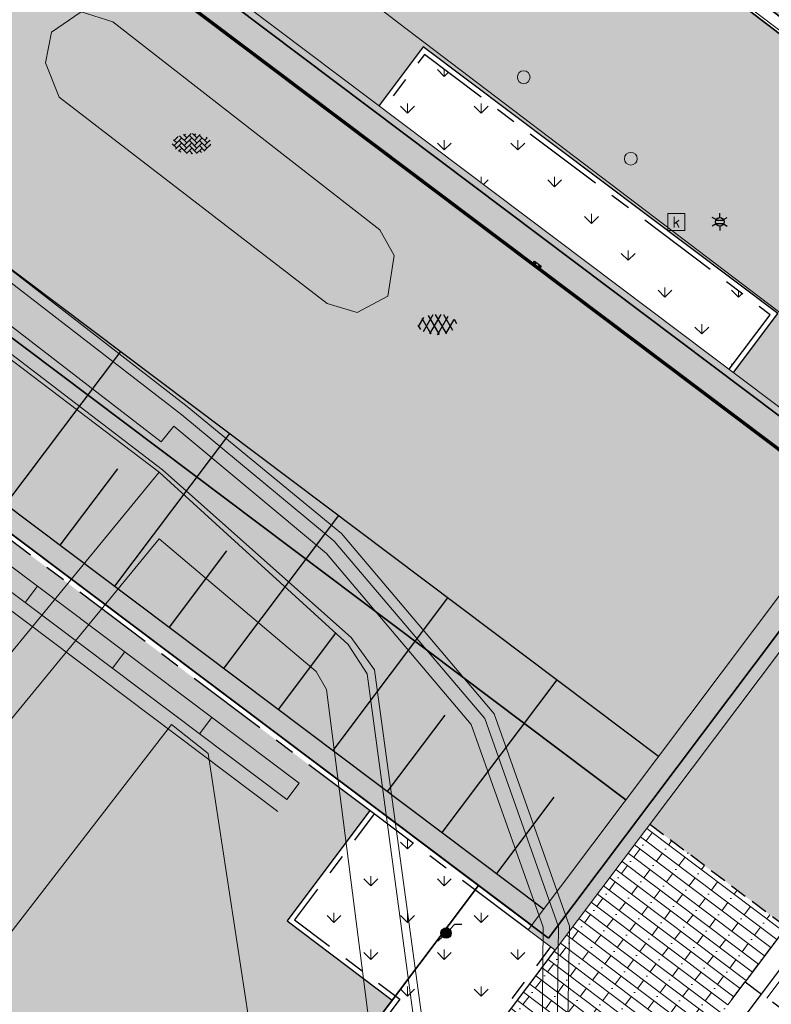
# Model space of a CAD drawing. Header units: metres. Extents: x 187916 to 189411, y 333285 to 334910.
# Tile 244 of 256: x 188825 to 188836, y 334206 to 334220. Entities that reach past the tile are written whole.
import ezdxf
from ezdxf.enums import TextEntityAlignment as Align

# ---------------------------------------------------------------- set-up
doc = ezdxf.new("R2010")
doc.units = ezdxf.units.M
for name, pattern in [('DASHED2', [0.375, 0.25, -0.125]), ('VH-OPSLUITBAND_80X200', [14, 8, -2, 2, -2]), ('VH-TROTTOIRBAND-SO', [15, 5, -2, 2, -2, 2, -2])]:
    doc.linetypes.add(name, pattern=pattern)
doc.layers.add('5.2.6-THERMO_MARKERING-TALUD', color=251, linetype='Continuous')
doc.layers.add('N-WE-VH-MATERIAALSCHEIDING-G', color=7, linetype='DASHED2')
for name, color, linetype, lineweight in [('B-ME-IE-MEUBILAIR_WEGMEUBILAIR_LICHTMAST-S', 253, 'Continuous', 25), ('B-ME-IE-MEUBILAIR_WEGMEUBILAIR_PAAL-S', 253, 'Continuous', 18), ('B-ME-MO-ONDERZOEK_PEILBUIS-S', 253, 'Continuous', 25), ('B-ME-RI-HWA_KOLK-S', 253, 'Continuous', 25), ('B-ME-VH-KANTOPSLUITING_ACHTERKANTBAND-G', 253, 'Continuous', 18), ('B-ME-VH-VERHARDING_ASFALT-G', 253, 'Continuous', 18), ('B-ME-VH-VERHARDING_ASFALT-S', 253, 'Continuous', 25), ('B-ME-VH-VERHARDING_BETONSTRAATSTEEN-G', 253, 'Continuous', 18), ('B-ME-VH-VERHARDING_BETONSTRAATSTEEN-S', 253, 'Continuous', 25), ('B-ME-VH-VERHARDING_TEGEL-G', 253, 'Continuous', 18), ('N-WE-GR-GRAS-TALUD-A-200', 62, 'Continuous', 18), ('N-WE-GR-VAKBEPLANTING-A', 94, 'Continuous', 5), ('N-WE-GW-TALUDARCERING-G', 90, 'Continuous', 25), ('N-WE-GW-TALUDARCERING_KORT-G', 90, 'Continuous', 25), ('N-WE-GW-TALUDARCERING_LANG-G', 90, 'Continuous', 25), ('N-WE-GW-WATERGANG_GRACHT-A', 141, 'Continuous', 35), ('N-WE-GW-WATERGANG_GRACHT-G', 141, 'Continuous', 35), ('N-WE-IE-MEUBILAIR_WEGMEUBILAIR_KLAVER COBRA ENKEL-G', 7, 'Continuous', 9), ('N-WE-IE-TERREINAFSCHEIDING_KUNSTMATIG_HEKWERK_HERGEBRUIK-G', 7, 'IE-TERREINAFSCHEIDING_KUNSTMATIG-SO', 35), ('N-WE-IE-TERREINAFSCHEIDING_KUNSTMATIGE_BALUSTRADE VOORZIEN VAN HOUTLEUNING-G', 10, 'KG-OG-SO', 35), ('N-WE-IE-TERREINAFSCHEIDING_KUNSTMATIGE_BALUSTRADE-G', 120, 'KG-OG-SO', 35), ('N-WE-RI-HWA_SPUWER-S-200', 150, 'Continuous', 25), ('N-WE-VH-GOOT-G', 170, 'Continuous', 35), ('N-WE-VH-HARDSTEEN-A', 252, 'Continuous', 18), ('N-WE-VH-HARDSTEEN-G', 7, 'Continuous', 18), ('N-WE-VH-KANTOPSLUITING_NATUURSTEEN BAND_280 300x250-G', 7, 'VH-TROTTOIRBAND-SO', 25), ('N-WE-VH-KANTOPSLUITING_NATUURSTEEN BAND_80X200-G', 150, 'VH-OPSLUITBAND_80X200', 25), ('N-WE-VH-KANTOPSLUITING_NATUURSTEEN VERLOOPBAND_TBV TEKENING-G', 10, 'Continuous', 25), ('N-WE-VH-KANTOPSLUITING_NATUURSTEEN VOORKANTBAND-G', 7, 'Continuous', 25), ('N-WE-VH-KANTVERHARDING_STREKLAAG_BSS-G', 60, 'Continuous', 18), ('N-WE-VH-NATUURSTEEN_MERGEL-G', 40, 'Continuous', 18), ('N-WE-VH-VERHARDING_STRAATBAKSTEEN_WF_HALFSTEENS-A', 250, 'Continuous', 18)]:
    doc.layers.add(name, color=color, linetype=linetype, lineweight=lineweight)
doc.layers.add('N-WE-VH-VERHARDING_STRAATBAKSTEEN_WF_KEPER-A', color=7, linetype='Continuous', lineweight=18, true_color=0xcc4f19)
doc.styles.add('NLCS-ISO', font='NLCS-ISO.ttf')
doc.linetypes.add('IE-TERREINAFSCHEIDING_KUNSTMATIG-SO', pattern='A,4,[82,NLCS.SHX,S=0.75,R=90,X=0,Y=0],4,-2', length=10)
doc.linetypes.add('KG-OG-SO', pattern='A,5.5,-1.5,[2,NLCS.SHX,S=0.5,R=0,X=0,Y=0],-1.5', length=8.5)
pattern_1 = [(90, (0, 0), (-0.5388153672, 0.5388153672), [0.142875, -0.9347557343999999]), (45, (0, 0), (-0.5388153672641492, 0.5388153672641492), [0.142875, -0.6191249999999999]), (135, (0, 0), (-0.5388153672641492, -0.5388153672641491), [0.142875, -0.6191249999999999])]

# ---------------------------------------------------------------- blocks, each defined once
blk = doc.blocks.new('*U271')
for points, const_width in [([(-0.0996419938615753, 0.008454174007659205), (0.3568834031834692, 5.389121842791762)], 0.1999999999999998), ([(0.03676783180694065, 5.165349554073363), (0.3356967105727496, 5.140021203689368)], 0.09999999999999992), ([(-0.3871323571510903, 4.900191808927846), (0.3103683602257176, 4.841092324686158)], 0.09999999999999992), ([(-0.01395721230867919, 4.56749759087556), (0.2849716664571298, 4.542169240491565)], 0.09999999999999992), ([(-0.4378574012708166, 4.302339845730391), (0.2596433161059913, 4.243240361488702)], 0.09999999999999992), ([(-0.06468225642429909, 3.969645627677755), (0.2342466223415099, 3.94431727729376)], 0.09999999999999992), ([(-0.4885824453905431, 3.704487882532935), (0.2089182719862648, 3.645388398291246)], 0.09999999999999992), ([(-0.1154073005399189, 3.371793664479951), (0.18352157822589, 3.346465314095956)], 0.09999999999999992), ([(-0.5393074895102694, 3.10663591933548), (0.1581932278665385, 3.047536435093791)], 0.09999999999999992), ([(-0.1661323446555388, 2.773941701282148), (0.1327965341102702, 2.748613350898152)], 0.09999999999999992), ([(-0.5900325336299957, 2.508783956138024), (0.1074681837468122, 2.449684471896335)], 0.09999999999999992), ([(-0.2168573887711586, 2.176089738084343), (0.08207148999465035, 2.150761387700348)], 0.09999999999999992), ([(-0.6407575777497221, 1.910931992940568), (0.05674313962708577, 1.851832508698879)], 0.09999999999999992), ([(-0.2675824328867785, 1.578237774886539), (0.0313464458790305, 1.552909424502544)], 0.09999999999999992), ([(-0.6914826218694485, 1.313080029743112), (0.006018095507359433, 1.253980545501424)], 0.09999999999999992), ([(-0.3183074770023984, 0.9803858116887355), (-0.01937859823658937, 0.9550574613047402)], 0.09999999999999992), ([(-0.7422076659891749, 0.7152280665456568), (-0.04470694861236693, 0.6561285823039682)], 0.09999999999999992), ([(-0.3690325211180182, 0.3825338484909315), (-0.07010364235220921, 0.3572054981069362)], 0.09999999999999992), ([(-0.7929327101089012, 0.1173761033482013), (-0.0954319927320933, 0.05827661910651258)], 0.09999999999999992)]:
    blk.add_lwpolyline(points, dxfattribs=dict(const_width=const_width))
for points in [[(-0.9964286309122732, 0.084439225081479), (-0.539962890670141, 5.465215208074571)], [(0, 0), (0.456525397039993, 5.380667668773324)]]:
    blk.add_lwpolyline(points)
blk = doc.blocks.new('SRI-HULP_SPUWER-SO')
at = {"layer": 'N-WE-RI-HWA_SPUWER-S-200'}
blk.add_lwpolyline([(-0.0625, 0), (0.0625, 0), (0.0625, -0.03999999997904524), (-0.0625, -0.03999999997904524)], close=True, dxfattribs=at)
for points in [[(-0.04050000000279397, 0), (-0.04050000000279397, -0.03999999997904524)], [(-0.03049999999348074, 0), (-0.03049999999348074, -0.03999999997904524)], [(0.03049999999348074, 0), (0.03049999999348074, -0.03999999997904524)], [(0.04050000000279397, 0), (0.04050000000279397, -0.03999999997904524)]]:
    blk.add_lwpolyline(points, dxfattribs=at)
blk = doc.blocks.new('ontwerp Tempelplein')
at = {"layer": 'N-WE-GR-GRAS-TALUD-A-200', "transparency": 33554585}
h = blk.add_hatch(color=256, dxfattribs=at)
h.dxf.hatch_style = 1
h.paths.add_polyline_path([(188832.8925957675, 334206.6572809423), (188834.2752710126, 334208.4952714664), (188806.9051947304, 334229.085109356), (188805.5225194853, 334227.2471188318)])
h.paths.add_polyline_path([(188768.0473536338, 334235.167345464), (188766.6583239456, 334233.3341352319), (188779.2313602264, 334223.8757480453), (188780.6140354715, 334225.7137385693)])
edge = h.paths.add_edge_path()
edge.add_line((188802.7495376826, 334227.8526736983), (188803.4607735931, 334228.798119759))
edge.add_line((188803.4607735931, 334228.798119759), (188803.5247036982, 334228.750026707))
edge.add_line((188803.5247036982, 334228.750026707), (188804.9073789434, 334230.5880172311))
edge.add_line((188804.9073789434, 334230.5880172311), (188803.964409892, 334231.2973897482))
edge.add_arc((188803.2430141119, 334230.3384381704), 1.199999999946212, 53.04675236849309, 143.0467523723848)
edge.add_line((188802.2840625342, 334231.0598339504), (188791.8842843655, 334217.2354064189))
edge.add_line((188791.8842843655, 334217.2354064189), (188782.69176389, 334224.1507143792))
edge.add_line((188782.69176389, 334224.1507143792), (188781.3090886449, 334222.3127238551))
edge.add_line((188781.3090886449, 334222.3127238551), (188792.3395996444, 334214.0147406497))
edge.add_line((188792.3395996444, 334214.0147406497), (188802.2686071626, 334227.2133726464))
edge.add_line((188802.2686071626, 334227.2133726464), (188802.7495376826, 334227.8526736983))
at = {"layer": 'N-WE-GR-VAKBEPLANTING-A', "transparency": 33554585}
h = blk.add_hatch(dxfattribs=at)
h.set_pattern_fill('GRASS', color=256, scale=0.03)
h.set_pattern_definition(pattern_1)
h.paths.add_polyline_path([(188836.3916090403, 334215.6002002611), (188831.3252679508, 334219.4114845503), (188830.7239849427, 334218.6124484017), (188835.7904458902, 334214.8010739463)])
h = blk.add_hatch(dxfattribs=at)
h.set_pattern_fill('GRASS', color=256, scale=0.03)
h.set_pattern_definition(pattern_1)
edge = h.paths.add_edge_path()
edge.add_line((188830.9670237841, 334205.5780809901), (188826.1562750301, 334199.1831515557))
edge.add_line((188826.1562750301, 334199.1831515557), (188826.4658544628, 334198.9502625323))
edge.add_arc((188827.0189245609, 334199.6854587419), 0.9199999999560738, 233.0467523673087, 323.0381588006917)
edge.add_line((188827.7540378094, 334199.1322783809), (188833.1791373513, 334206.3416133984))
edge.add_line((188833.1791373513, 334206.3416133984), (188830.5909665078, 334208.2886309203))
edge.add_line((188830.5909665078, 334208.2886309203), (188829.4247099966, 334206.7383258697))
edge.add_line((188829.4247099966, 334206.7383258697), (188830.9670237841, 334205.5780809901))
at = {"layer": 'N-WE-GW-WATERGANG_GRACHT-A', "transparency": 33554585}
h = blk.add_hatch(color=256, dxfattribs=at)
h.dxf.hatch_style = 1
h.paths.add_polyline_path([(188837.5516101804, 334212.850509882), (188810.1815338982, 334233.4403477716), (188807.897113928, 334230.4036677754), (188835.2671902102, 334209.8138298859)])
edge = h.paths.add_edge_path()
edge.add_line((188786.3107660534, 334228.9614547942), (188783.7858808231, 334225.605124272))
edge.add_line((188783.7858808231, 334225.605124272), (188789.9391534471, 334220.9761680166))
edge.add_arc((188791.1414797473, 334222.5744206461), 1.99999999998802, 233.0467523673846, 323.0467523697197)
edge.add_line((188792.7397323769, 334221.372094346), (188801.3540559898, 334232.8231167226))
edge.add_arc((188802.9523086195, 334231.6207904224), 2.00000000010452, 53.0467523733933, 143.046752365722, ccw=False)
edge.add_line((188804.1546349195, 334233.2190430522), (188805.899298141, 334231.9065756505))
edge.add_line((188805.899298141, 334231.9065756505), (188808.1837181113, 334234.9432556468))
edge.add_line((188808.1837181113, 334234.9432556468), (188800.7652580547, 334240.5239814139))
edge.add_line((188800.7652580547, 334240.5239814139), (188795.2066430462, 334233.1349131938))
edge.add_line((188795.2066430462, 334233.1349131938), (188796.0856819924, 334232.4736337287))
edge.add_line((188796.0856819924, 334232.4736337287), (188790.8657860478, 334225.5348248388))
edge.add_line((188790.8657860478, 334225.5348248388), (188786.3107660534, 334228.9614547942))
h = blk.add_hatch(color=256, dxfattribs=at)
h.dxf.hatch_style = 1
h.paths.add_polyline_path([(188834.2752710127, 334208.4952714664), (188835.2671902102, 334209.8138298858), (188807.897113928, 334230.4036677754), (188806.9051947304, 334229.085109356)])
h.paths.add_polyline_path([(188768.0457137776, 334235.1685790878), (188780.6140354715, 334225.7137385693), (188781.7081524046, 334227.1681484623), (188769.1435613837, 334236.6201824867)])
edge = h.paths.add_edge_path()
edge.add_line((188782.69176389, 334224.1507143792), (188791.8842843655, 334217.2354064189))
edge.add_line((188791.8842843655, 334217.2354064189), (188802.2840625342, 334231.0598339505))
edge.add_arc((188803.243014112, 334230.3384381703), 1.200000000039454, 53.04675237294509, 143.0467523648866, ccw=False)
edge.add_line((188803.964409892, 334231.2973897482), (188804.9073789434, 334230.5880172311))
edge.add_line((188804.9073789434, 334230.5880172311), (188805.899298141, 334231.9065756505))
edge.add_line((188805.899298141, 334231.9065756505), (188804.1546349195, 334233.2190430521))
edge.add_arc((188802.9523086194, 334231.6207904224), 2.000000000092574, 53.04675237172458, 143.046752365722)
edge.add_line((188801.3540559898, 334232.8231167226), (188792.7397323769, 334221.372094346))
edge.add_arc((188791.1414797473, 334222.5744206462), 2.000000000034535, 233.0467523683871, 323.0467523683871, ccw=False)
edge.add_line((188789.9391534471, 334220.9761680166), (188783.7858808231, 334225.605124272))
edge.add_line((188783.7858808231, 334225.605124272), (188782.69176389, 334224.1507143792))
at = {"layer": 'N-WE-VH-HARDSTEEN-A', "transparency": 33554585}
h = blk.add_hatch(color=256, dxfattribs=at)
h.dxf.hatch_style = 1
h.paths.add_polyline_path([(188810.4821154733, 334233.839910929), (188810.1815338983, 334233.4403477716), (188837.5516101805, 334212.8505098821), (188832.8445252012, 334206.5933807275), (188833.2430545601, 334206.2934832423), (188838.2517549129, 334212.9494914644)])
at = {"layer": 'N-WE-VH-VERHARDING_STRAATBAKSTEEN_WF_HALFSTEENS-A', "transparency": 33554585}
h = blk.add_hatch(dxfattribs=at)
h.set_pattern_fill('AVH-SBS_WAALFORMAAT_HALFST-SO', color=256, scale=0.3, angle=323.05, pattern_type=2)
h.set_pattern_definition([(323.05, (188829.8179231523, 334197.5797920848), (0.09016767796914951, 0.1198740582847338), []), (53.04999999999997, (188830.2974193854, 334197.2191213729), (-0.4794962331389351, 0.3606707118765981), [0.15, -0.15]), (53.04999999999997, (188830.1478389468, 334197.5193307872), (-0.4794962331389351, 0.3606707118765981), [0.15, -0.15]), (323.05, (188830.1027551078, 334197.459393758), (0.180335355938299, 0.2397481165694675), [0, -0.6, 0, 0, 0]), (323.05, (188830.4326709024, 334197.3989324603), (0.180335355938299, 0.2397481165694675), [0, -0.6, 0, 0, 0])])
h.paths.add_polyline_path([(188836.6264003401, 334206.6303023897), (188834.6278621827, 334208.1337536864), (188828.1185567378, 334199.483633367), (188827.8183548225, 334199.0846998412), (188827.8182534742, 334199.0845649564), (188829.8179234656, 334197.5797925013)])
at = {"layer": 'N-WE-VH-VERHARDING_STRAATBAKSTEEN_WF_KEPER-A', "transparency": 33554585}
h = blk.add_hatch(color=256, dxfattribs=at)
h.dxf.hatch_style = 1
h.paths.add_polyline_path([(188817.581172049, 334231.6350269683), (188818.0680296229, 334232.2698259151), (188818.7028285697, 334231.7829683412), (188818.2159709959, 334231.1481693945)], flags=16)
h.paths.add_polyline_path([(188805.5199580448, 334240.9370391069), (188804.8860411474, 334241.425044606), (188805.3740466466, 334242.0589615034), (188806.007963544, 334241.5709560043)], flags=16)
h.paths.add_polyline_path([(188803.2494914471, 334242.6792282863), (188802.6392282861, 334243.196508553), (188803.156508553, 334243.8067717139), (188803.766771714, 334243.2894914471)], flags=16)
h.paths.add_polyline_path([(188802.0211156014, 334242.776581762), (188801.5038346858, 334242.1663191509), (188800.8935720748, 334242.6836000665), (188801.4108529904, 334243.2938626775)], flags=16)
h.paths.add_polyline_path([(188799.3104932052, 334244.9862284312), (188798.7002305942, 334245.5035093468), (188799.2175115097, 334246.1137719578), (188799.8277741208, 334245.5964910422)], flags=16)
h.paths.add_polyline_path([(188798.0500238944, 334249.9752059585), (188797.4539178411, 334250.43035162), (188797.6359761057, 334250.6687940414), (188798.232082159, 334250.2136483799)], flags=16)
h.paths.add_polyline_path([(188794.4374813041, 334250.5949796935), (188793.8039770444, 334251.0835207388), (188794.2925180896, 334251.7170249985), (188794.9260223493, 334251.2284839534)], flags=16)
h.paths.add_polyline_path([(188768.9542189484, 334239.270966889), (188768.4716501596, 334238.6329015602), (188767.8335848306, 334239.115470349), (188768.3161536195, 334239.7535356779)], flags=16)
h.paths.add_polyline_path([(188764.6982402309, 334233.6436035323), (188764.2156738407, 334233.0055363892), (188763.5776066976, 334233.4881027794), (188764.0601730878, 334234.1261699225)], flags=16)
h.paths.add_polyline_path([(188755.1763549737, 334229.2614172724), (188754.6850830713, 334228.5852701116), (188753.9419693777, 334227.5625081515), (188753.6992680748, 334227.738848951), (188754.43940803, 334228.7575180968), (188754.9336536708, 334229.4377580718)], flags=16)
edge = h.paths.add_edge_path()
edge.add_line((188774.7647337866, 334246.1513168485), (188774.3768214, 334246.0537260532))
edge.add_line((188774.3768214, 334246.0537260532), (188788.0864276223, 334249.4809891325))
edge.add_line((188788.0864276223, 334249.4809891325), (188791.5695420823, 334254.0428377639))
edge.add_line((188791.5695420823, 334254.0428377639), (188785.6782517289, 334258.5410226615))
edge.add_line((188785.6782517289, 334258.5410226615), (188784.4040000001, 334256.8930000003))
edge.add_line((188784.4040000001, 334256.8930000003), (188783.2409999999, 334250.7390000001))
edge.add_line((188783.2409999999, 334250.7390000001), (188775.355, 334248.7680000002))
edge.add_line((188775.355, 334248.7680000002), (188767.4933020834, 334246.8017877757))
edge.add_line((188767.4933020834, 334246.8017877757), (188761.6609999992, 334238.9689999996))
edge.add_line((188761.6609999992, 334238.9689999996), (188753.1126017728, 334227.7986610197))
edge.add_line((188753.1126017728, 334227.7986610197), (188754.3721239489, 334226.8731321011))
edge.add_line((188754.3721239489, 334226.8731321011), (188754.0168367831, 334226.3896333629))
edge.add_line((188754.0168367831, 334226.3896333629), (188754.9045630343, 334225.7373095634))
edge.add_line((188754.9045630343, 334225.7373095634), (188755.153037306, 334225.554724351))
edge.add_arc((188745.4548851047, 334212.38814915), 16.35276302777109, 39.54694003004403, 53.62561877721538, ccw=False)
edge.add_line((188758.064553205, 334222.8001196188), (188773.4530884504, 334243.1472515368))
edge.add_line((188773.4530884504, 334243.1472515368), (188790.7108257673, 334247.4620012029))
edge.add_line((188790.7108257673, 334247.4620012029), (188794.7109670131, 334244.4527929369))
edge.add_line((188794.7109670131, 334244.4527929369), (188795.3121301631, 334245.2519192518))
edge.add_line((188795.3121301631, 334245.2519192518), (188797.3898585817, 334243.6888950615))
edge.add_line((188797.3898585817, 334243.6888950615), (188796.7886954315, 334242.8897687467))
edge.add_line((188796.7886954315, 334242.8897687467), (188800.0651133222, 334240.4249998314))
edge.add_line((188800.0651133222, 334240.4249998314), (188800.6662764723, 334241.2241261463))
edge.add_line((188800.6662764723, 334241.2241261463), (188801.8649659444, 334240.3223814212))
edge.add_line((188801.8649659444, 334240.3223814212), (188802.5142221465, 334241.1854378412))
edge.add_line((188802.5142221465, 334241.1854378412), (188807.934866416, 334237.1076199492))
edge.add_line((188807.934866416, 334237.1076199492), (188807.2856102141, 334236.2445635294))
edge.add_line((188807.2856102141, 334236.2445635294), (188812.8794944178, 334232.036421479))
edge.add_line((188812.8794944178, 334232.036421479), (188813.5287506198, 334232.8994778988))
edge.add_line((188813.5287506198, 334232.8994778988), (188818.723071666, 334228.9919174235))
edge.add_line((188818.723071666, 334228.9919174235), (188818.0738285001, 334228.1288783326))
edge.add_line((188818.0738285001, 334228.1288783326), (188821.7698594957, 334225.3485941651))
edge.add_line((188821.7698594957, 334225.3485941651), (188822.4190308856, 334226.2115378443))
edge.add_line((188822.4190308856, 334226.2115378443), (188827.6133519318, 334222.3039773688))
edge.add_line((188827.6133519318, 334222.3039773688), (188826.9642814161, 334221.441167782))
edge.add_line((188826.9642814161, 334221.441167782), (188830.6603123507, 334218.6608836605))
edge.add_line((188830.6603123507, 334218.6608836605), (188831.3094404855, 334219.5235004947))
edge.add_line((188831.3094404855, 334219.5235004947), (188836.5036321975, 334215.6160373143))
edge.add_line((188836.5036321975, 334215.6160373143), (188835.8543759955, 334214.7529808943))
edge.add_line((188835.8543759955, 334214.7529808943), (188838.2517549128, 334212.9494914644))
edge.add_line((188838.2517549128, 334212.9494914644), (188834.6278621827, 334208.1337536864))
edge.add_line((188834.6278621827, 334208.1337536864), (188836.6264003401, 334206.6303023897))
edge.add_line((188836.6264003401, 334206.6303023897), (188841.7222702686, 334213.4042434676))
edge.add_arc((188885.3479967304, 334180.6214900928), 54.57025680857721, 138.6694944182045, 143.0767999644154, ccw=False)
edge.add_line((188844.3705018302, 334216.6597730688), (188835.1129999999, 334223.7800000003))
edge.add_line((188835.1129999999, 334223.7800000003), (188823.1344076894, 334232.9836686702))
edge.add_line((188823.1344076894, 334232.9836686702), (188824.5933616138, 334235.0982979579))
edge.add_line((188824.5933616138, 334235.0982979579), (188824.33, 334235.2800000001))
edge.add_line((188824.33, 334235.2800000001), (188825.2102297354, 334236.5558179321))
edge.add_line((188825.2102297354, 334236.5558179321), (188821.3909999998, 334238.767))
edge.add_line((188821.3909999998, 334238.767), (188815.5860000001, 334242.1859999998))
edge.add_line((188815.5860000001, 334242.1859999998), (188806.8095170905, 334247.2874533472))
edge.add_line((188806.8095170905, 334247.2874533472), (188807.1341274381, 334247.8220609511))
edge.add_line((188807.1341274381, 334247.8220609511), (188796.2012628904, 334256.3960970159))
edge.add_line((188796.2012628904, 334256.3960970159), (188788.575189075, 334262.2900355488))
edge.add_line((188788.575189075, 334262.2900355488), (188785.8002113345, 334258.6995357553))
edge.add_line((188785.8002113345, 334258.6995357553), (188841.6258020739, 334216.0749468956))
edge.add_line((188841.6258020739, 334216.0749468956), (188841.6106308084, 334216.05507703))
edge.add_line((188841.6106308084, 334216.05507703), (188841.6108304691, 334216.0549235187))
edge.add_line((188841.6108304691, 334216.0549235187), (188841.565115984, 334215.9954660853))
edge.add_line((188841.565115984, 334215.9954660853), (188841.5196011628, 334215.9358551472))
edge.add_line((188841.5196011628, 334215.9358551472), (188841.5044298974, 334215.9159852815))
edge.add_line((188841.5044298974, 334215.9159852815), (188791.7285036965, 334253.9214655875))
edge.add_line((188791.7285036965, 334253.9214655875), (188788.2028836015, 334249.3039471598))
edge.add_line((188788.2028836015, 334249.3039471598), (188770.5317411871, 334244.8863400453))
edge.add_line((188770.5317411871, 334244.8863400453), (188756.8892707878, 334226.8338919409))
edge.add_line((188756.8892707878, 334226.8338919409), (188756.72970941, 334226.9544745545))
edge.add_line((188756.72970941, 334226.9544745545), (188770.4147447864, 334245.0632469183))
edge.add_line((188770.4147447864, 334245.0632469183), (188773.9887630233, 334245.9567153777))
edge.add_line((188773.9887630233, 334245.9567153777), (188773.7937273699, 334246.7319600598))
edge.add_line((188773.7937273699, 334246.7319600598), (188774.569552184, 334246.9271416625))
edge.add_line((188774.569552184, 334246.9271416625), (188774.7647337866, 334246.1513168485))
h = blk.add_hatch(color=256, dxfattribs=at)
h.dxf.hatch_style = 1
h.paths.add_polyline_path([(188826.0188593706, 334199.1864193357), (188826.0202793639, 334199.1853510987), (188826.0202780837, 334199.1853493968)], flags=16)
h.paths.add_polyline_path([(188818.9859108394, 334202.7595073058), (188819.2256487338, 334202.5791583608), (188818.9551253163, 334202.2195515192), (188818.7153874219, 334202.3999004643)])
h.paths.add_polyline_path([(188824.878843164, 334204.7709368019), (188824.6391052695, 334204.9512857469), (188824.9096286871, 334205.3108925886), (188825.1493665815, 334205.1305436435)])
h.paths.add_polyline_path([(188818.3709760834, 334200.4140760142), (188818.9693046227, 334199.8830365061), (188818.4382651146, 334199.2847079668), (188817.8399365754, 334199.815747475)])
h.paths.add_polyline_path([(188830.8550006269, 334205.5622439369), (188829.3126868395, 334206.7224888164), (188830.5270364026, 334208.3367239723), (188824.4121218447, 334212.9368243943), (188815.0219534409, 334200.4544713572), (188816.7656470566, 334199.1427333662), (188816.825763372, 334199.2226459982), (188817.145413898, 334198.9821807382), (188817.7847149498, 334198.5012502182), (188818.4240160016, 334198.0203196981), (188818.7436665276, 334197.7798544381), (188820.5471559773, 334200.1772333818), (188824.5427875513, 334197.1714176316), (188826.0442518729, 334199.1673145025)])
at = {"layer": 'N-WE-GW-TALUDARCERING-G'}
blk.add_lwpolyline([(188783.1726944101, 334224.790015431), (188791.7259138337, 334218.3556379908), (188801.6447614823, 334231.5407644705, -0.4142135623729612), (188804.445340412, 334231.9366908), (188834.7562015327, 334209.1345725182)], format="xyb", dxfattribs=at)
blk.add_lwpolyline([(188805.7028684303, 334227.4868567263), (188833.0729447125, 334206.8970188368)], dxfattribs=at)
at = {"layer": 'N-WE-GW-TALUDARCERING_KORT-G', "flags": 128}
for points in [[(188825.9917218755, 334212.224049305), (188826.8333502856, 334213.3428261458)], [(188827.5899745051, 334211.0217230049), (188828.4316029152, 334212.1404998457)], [(188829.1882271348, 334209.8193967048), (188830.0298555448, 334210.9381735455)], [(188830.7864797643, 334208.6170704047), (188831.6281081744, 334209.7358472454)], [(188832.3847323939, 334207.4147441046), (188833.226360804, 334208.5335209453)]]:
    blk.add_lwpolyline(points, dxfattribs=at)
at = {"layer": 'N-WE-GW-TALUDARCERING_LANG-G', "flags": 128}
for points in [[(188825.1925955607, 334212.8252124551), (188826.8758523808, 334215.0627661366)], [(188826.7908481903, 334211.622886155), (188828.4741050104, 334213.8604398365)], [(188828.3891008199, 334210.4205598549), (188830.07235764, 334212.6581135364)], [(188829.9873534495, 334209.2182335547), (188831.6706102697, 334211.4557872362)], [(188831.5856060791, 334208.0159072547), (188833.2688628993, 334210.2534609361)]]:
    blk.add_lwpolyline(points, dxfattribs=at)
at = {"layer": 'N-WE-GW-WATERGANG_GRACHT-G', "transparency": 33554585}
blk.add_lwpolyline([(188782.69176389, 334224.1507143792), (188791.8842843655, 334217.2354064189), (188802.2840625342, 334231.0598339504, -0.4142135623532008), (188803.964409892, 334231.2973897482), (188834.2752710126, 334208.4952714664)], format="xyb", dxfattribs=at)
at = {"layer": 'N-WE-IE-MEUBILAIR_WEGMEUBILAIR_KLAVER COBRA ENKEL-G', "flags": 128}
for points in [[(188829.3112733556, 334208.5004927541), (188817.8038544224, 334217.1572421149), (188807.5750375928, 334224.8521304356), (188807.7553865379, 334225.0918683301), (188817.9842033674, 334217.3969800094), (188829.4916223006, 334208.7402306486), (188829.3112733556, 334208.5004927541)], [(188829.1802197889, 334208.3262832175), (188817.6728008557, 334216.9830325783), (188807.4439840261, 334224.677920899)], [(188825.6558159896, 334211.6258137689), (188825.4754670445, 334211.3860758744)], [(188826.9344180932, 334210.6639527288), (188826.7540691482, 334210.4242148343)], [(188828.2130201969, 334209.7020916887), (188828.0326712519, 334209.4623537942)]]:
    blk.add_lwpolyline(points, dxfattribs=at)
at = {"layer": 'N-WE-IE-TERREINAFSCHEIDING_KUNSTMATIG_HEKWERK_HERGEBRUIK-G', "ltscale": 0.15, "flags": 128}
for points in [[(188816.7416732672, 334199.1607682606), (188796.0842580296, 334214.7008356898), (188805.5225194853, 334227.2471188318), (188830.5751294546, 334208.4006540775), (188832.1174432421, 334207.240409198), (188826.0442531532, 334199.1673162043)], [(188833.1443205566, 334206.4679145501), (188831.3898451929, 334207.787763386)]]:
    blk.add_lwpolyline(points, dxfattribs=at)
at = {"layer": 'N-WE-IE-TERREINAFSCHEIDING_KUNSTMATIGE_BALUSTRADE VOORZIEN VAN HOUTLEUNING-G', "ltscale": 0.175, "flags": 128}
blk.add_lwpolyline([(188838.0407944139, 334212.9767983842), (188833.1443205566, 334206.4679145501)], dxfattribs=at)
at = {"layer": 'N-WE-IE-TERREINAFSCHEIDING_KUNSTMATIGE_BALUSTRADE-G', "ltscale": 0.175, "flags": 128}
blk.add_lwpolyline([(188810.4189933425, 334233.756002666), (188838.0407944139, 334212.9767983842)], dxfattribs=at)
at = {"layer": 'N-WE-VH-GOOT-G', "flags": 128}
blk.add_lwpolyline([(188785.7997447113, 334258.6998920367), (188841.6258020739, 334216.0749468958), (188841.5044298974, 334215.9159852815), (188791.7285036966, 334253.9214655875), (188788.2028836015, 334249.3039471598), (188770.5317411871, 334244.8863400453), (188756.8892707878, 334226.8338919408), (188756.72970941, 334226.9544745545), (188770.4147447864, 334245.0632469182), (188788.0864276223, 334249.4809891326), (188791.5695420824, 334254.0428377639), (188785.6779059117, 334258.5412867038)], dxfattribs=at)
at = {"layer": 'N-WE-VH-HARDSTEEN-G', "flags": 128}
blk.add_lwpolyline([(188810.1815338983, 334233.4403477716), (188810.4821154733, 334233.839910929), (188838.2517549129, 334212.9494914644), (188833.2430545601, 334206.2934832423), (188832.8445252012, 334206.5933807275), (188837.5516101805, 334212.8505098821)], dxfattribs=at)
at = {"layer": 'N-WE-VH-KANTOPSLUITING_NATUURSTEEN BAND_280 300x250-G', "ltscale": 0.15, "flags": 128}
blk.add_lwpolyline([(188830.4190866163, 334198.3789188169), (188836.0252371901, 334205.8311760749)], dxfattribs=at)
at = {"layer": 'N-WE-VH-KANTOPSLUITING_NATUURSTEEN BAND_80X200-G', "ltscale": 0.15, "flags": 128}
for points in [[(188830.5909665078, 334208.2886309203), (188805.5383565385, 334227.1350956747), (188796.1481881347, 334214.6527426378), (188795.7995135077, 334214.1892493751), (188792.6734651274, 334210.0337925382)], [(188835.7907163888, 334214.8014335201), (188836.3916090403, 334215.6002002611), (188831.3252679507, 334219.4114845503), (188830.7248344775, 334218.613577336)]]:
    blk.add_lwpolyline(points, dxfattribs=at)
blk.add_lwpolyline([(188832.8445027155, 334206.5933508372), (188830.5909665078, 334208.2886309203), (188829.4247099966, 334206.7383258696), (188830.9670237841, 334205.5780809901), (188826.1562750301, 334199.1831515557), (188826.4658544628, 334198.9502625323, 0.4141696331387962), (188827.7540378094, 334199.1322783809), (188833.1791373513, 334206.3416133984)], format="xyb", dxfattribs=at)
at = {"layer": 'N-WE-VH-KANTOPSLUITING_NATUURSTEEN VERLOOPBAND_TBV TEKENING-G', "flags": 128}
blk.add_lwpolyline([(188836.0252371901, 334205.8311760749), (188836.2649750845, 334205.6508271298), (188836.8661382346, 334206.4499534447), (188836.6264003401, 334206.6303023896), (188836.0252371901, 334205.8311760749)], dxfattribs=at)
at = {"layer": 'N-WE-VH-KANTOPSLUITING_NATUURSTEEN VOORKANTBAND-G', "flags": 128}
for points in [[(188832.8925957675, 334206.6572809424), (188805.5225194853, 334227.2471188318), (188796.0842580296, 334214.7008356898), (188795.7355834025, 334214.2373424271), (188792.6095350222, 334210.0818855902)], [(188835.854646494, 334214.7533404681), (188836.5036321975, 334215.6160373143), (188831.3094404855, 334219.5235004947), (188830.6609115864, 334218.661679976)], [(188830.658832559, 334198.1985805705), (188836.2649750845, 334205.6508271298)]]:
    blk.add_lwpolyline(points, dxfattribs=at)
blk.add_lwpolyline([(188830.5270364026, 334208.3367239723), (188829.3126868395, 334206.7224888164), (188830.8550006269, 334205.5622439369), (188826.0442518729, 334199.1673145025), (188826.4177614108, 334198.8863324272, 0.4141696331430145), (188827.8179607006, 334199.0841757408), (188833.2430449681, 334206.2934904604)], format="xyb", dxfattribs=at)
at = {"layer": 'N-WE-VH-KANTVERHARDING_STREKLAAG_BSS-G', "flags": 128}
blk.add_lwpolyline([(188836.344887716, 334205.5907108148), (188842.0419207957, 334213.163778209, -0.02757763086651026), (188845.9976330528, 334217.8592396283), (188846.3989245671, 334218.2854973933)], format="xyb", dxfattribs=at)
at = {"layer": 'N-WE-VH-MATERIAALSCHEIDING-G', "flags": 128}
blk.add_lwpolyline([(188836.6264003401, 334206.6303023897), (188834.6278621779, 334208.13375369)], dxfattribs=at)
at = {"layer": 'N-WE-VH-NATUURSTEEN_MERGEL-G', "const_width": 0.05, "flags": 128}
blk.add_lwpolyline([(188795.2066430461, 334233.1349131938), (188800.7652580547, 334240.5239814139), (188837.5516101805, 334212.8505098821)], dxfattribs=at)
at = {"layer": '5.2.6-THERMO_MARKERING-TALUD', "linetype": 'Continuous', "rotation": 57.89642603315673}
blk.add_blockref('*U271', (188841.3412455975, 334203.0834398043), dxfattribs=at)
at = {"layer": 'N-WE-RI-HWA_SPUWER-S-200', "rotation": 323.0467523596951}
blk.add_blockref('SRI-HULP_SPUWER-SO', (188832.9867519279, 334216.3471092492), dxfattribs=at)
blk = doc.blocks.new('SRI-KOLK-SO')
at = {"color": 0, "linetype": 'ByBlock', "lineweight": 18}
blk.add_lwpolyline([(-1.125, -1.125), (1.125, -1.125), (1.125, 1.125), (-1.125, 1.125)], close=True, dxfattribs=at)
at = {"color": 0, "linetype": 'ByBlock', "lineweight": 18, "style": 'NLCS-ISO'}
blk.add_text('k', height=1.5, dxfattribs=at).set_placement((0, 0), align=Align.MIDDLE_CENTER)
blk = doc.blocks.new('SIE-WEG_PAAL_ALGEMEEN_TYPE_01-SO')
h = blk.add_hatch(color=256)
edge = h.paths.add_edge_path()
edge.add_arc((2.273736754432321e-16, 0), 0.1875, 0, 360)
at = {"ltscale": 0.5}
blk.add_circle((2.273736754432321e-16, 0), 0.1875, dxfattribs=at)
blk = doc.blocks.new('B-SIE-WEG_LICHTMAST-SO')
at = {"ltscale": 0.1}
for p, q in [((-1.096064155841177, 0.6328125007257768), (-2.192125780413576, 1.265625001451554)), ((8.349587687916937e-10, 1.265625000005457), (1.669846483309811e-09, 2.53125000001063)), ((1.096064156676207, 0.6328124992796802), (2.192125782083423, 1.26562499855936)), ((-1.096064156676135, -0.6328124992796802), (-2.192125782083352, -1.26562499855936)), ((-8.349587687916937e-10, -1.265625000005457), (-1.669775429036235e-09, -2.53125000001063)), ((1.096064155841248, -0.6328125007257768), (2.192125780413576, -1.265625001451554))]:
    blk.add_line(p, q, dxfattribs=at)
at = {"flags": 128}
for points in [[(-1.162672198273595, 0.4999999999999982), (1.162672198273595, 0.4999999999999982)], [(-1.162672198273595, -0.4999999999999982), (1.162672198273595, -0.4999999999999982)]]:
    blk.add_lwpolyline(points, dxfattribs=at)
at = {"ltscale": 0.1}
blk.add_circle((0, 0), 1.265625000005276, dxfattribs=at)
at = {"style": 'NLCS-ISO'}
blk.add_attdef('TYPE', text='', height=1.8, dxfattribs=at).set_placement((1.669846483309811e-09, 2.53125000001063), align=Align.BOTTOM_CENTER)
blk = doc.blocks.new('SVH-BSS_KEIFORMAAT_KEPER-SO')
at = {"ltscale": 0.1}
for p, q in [((-5.336050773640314, 0.881278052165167), (-4.454772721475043, -7.582823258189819e-14)), ((-5.197234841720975, 0.7424621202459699), (-4.025666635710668, 1.914030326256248)), ((-5.197234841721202, -0.7424621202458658), (-2.969848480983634, 1.48492424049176)), ((-4.812064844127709, -1.842216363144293), (-2.969848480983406, 3.785860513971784e-14)), ((-4.564991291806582, 1.595142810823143), (-4.454772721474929, 1.484924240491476)), ((-3.712310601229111, 0.7424621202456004), (-1.484924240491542, -1.484924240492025)), ((-3.597206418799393, 2.112282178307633), (-1.484924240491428, -2.747801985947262e-13)), ((-2.477046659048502, 2.477046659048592), (-1.484924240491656, 1.484924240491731)), ((-2.227386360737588, 0.7424621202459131), (-0.2128896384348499, 2.756958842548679)), ((-2.227386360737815, 2.227386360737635), (-1.846044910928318, 2.608727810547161)), ((-2.227386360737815, -0.7424621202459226), (-2.463584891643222e-13, 1.484924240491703)), ((-2.227386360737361, -2.227386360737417), (2.083888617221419e-13, 2.083888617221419e-13)), ((-0.7424621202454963, 2.227386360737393), (1.484924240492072, -2.321476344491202e-13)), ((-0.7424621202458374, 0.7424621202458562), (1.484924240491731, -1.48492424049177)), ((0.2160084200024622, 2.753840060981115), (1.484924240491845, 1.484924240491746)), ((0.742462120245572, 2.227386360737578), (1.196639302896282, 2.681563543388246)), ((0.7424621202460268, 0.7424621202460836), (2.445993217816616, 2.445993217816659)), ((0.7424621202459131, -0.7424621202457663), (2.969848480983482, 1.48492424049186)), ((0.7424621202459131, -2.227386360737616), (2.969848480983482, 9.43689570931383e-15)), ((2.227386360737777, 2.22738636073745), (4.454772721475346, -1.753042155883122e-13)), ((2.227386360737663, 0.7424621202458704), (4.454772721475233, -1.484924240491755)), ((3.7123106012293, 0.7424621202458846), (4.50164561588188, 1.531797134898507)), ((3.7123106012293, -0.7424621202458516), (5.246882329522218, 0.7921096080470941)), ((4.221158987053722, 1.718537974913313), (4.45477272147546, 1.484924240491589)), ((5.197234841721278, 0.7424621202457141), (5.392160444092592, 0.5475365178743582)), ((-5.734817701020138, -0.2048792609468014), (-4.454772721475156, -1.484924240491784)), ((-3.894231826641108, -2.40930758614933), (-2.969848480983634, -1.484924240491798)), ((-3.712310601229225, -0.742462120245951), (-1.484924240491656, -2.969848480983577)), ((-3.712310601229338, -2.227386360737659), (-3.270758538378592, -2.668938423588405)), ((-1.594092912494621, -3.079017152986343), (9.470202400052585e-14, -1.484924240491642)), ((-0.74246212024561, -0.74246212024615), (1.484924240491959, -2.969848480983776)), ((-0.7424621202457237, -2.227386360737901), (0.2141389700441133, -3.18398745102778)), ((1.364972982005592, -3.089799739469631), (2.969848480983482, -1.484924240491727)), ((2.227386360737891, -0.7424621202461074), (3.843627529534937, -2.358703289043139)), ((2.22738636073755, -2.227386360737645), (2.78091825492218, -2.780918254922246)), ((3.712310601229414, -2.227386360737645), (5.574234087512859, -0.3654628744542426)), ((5.197234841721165, -0.7424621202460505), (5.40549668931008, -0.950723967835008)), ((-0.2171522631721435, -3.18700074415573), (9.470202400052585e-14, -2.969848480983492))]:
    blk.add_line(p, q, dxfattribs=at)
at = {"style": 'NLCS-ISO'}
blk.add_attdef('FORMAAT', text='', height=1.8, dxfattribs=at).set_placement((-5.834817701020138, -0.2150483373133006), align=Align.MIDDLE_RIGHT)
blk.add_attdef('KLEUR', text='', height=1.8, dxfattribs=at).set_placement((5.824648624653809, -0.2150483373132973), align=Align.MIDDLE_LEFT)
at = {"style": 'NLCS-ISO', "flags": 1}
blk.add_attdef('FUNCTIE', text='', height=1.8, dxfattribs=at).set_placement((0.1159930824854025, -3.584775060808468), align=Align.MIDDLE_CENTER)
blk = doc.blocks.new('SVH-ASFALT-SO')
at = {"ltscale": 0.1}
for p, q in [((-3.363759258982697, 2.173798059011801), (-1.827884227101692, 4.834011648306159)), ((0.3610377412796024, -0.07213355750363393), (-2.305319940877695, 4.546133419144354)), ((-1.90966580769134, 0.6923617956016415), (0.9476199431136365, 5.64132588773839)), ((2.754090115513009, -0.2170218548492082), (-0.4687746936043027, 5.365143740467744)), ((0, 0), (3.267551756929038, 5.659565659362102)), ((4.867727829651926, 0.1220502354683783), (1.647185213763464, 5.700193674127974)), ((2.175571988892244, -0.2317987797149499), (5.321577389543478, 5.217242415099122)), ((6.701218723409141, 0.946350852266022), (4.043291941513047, 5.550015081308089)), ((4.656575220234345, 0.06542487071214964), (7.070171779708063, 4.245896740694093)), ((7.827971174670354, 2.994758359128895), (7.146137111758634, 4.175729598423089)), ((-2.71961448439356, 1.263712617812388), (-3.454265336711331, 2.536165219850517))]:
    blk.add_line(p, q, dxfattribs=at)
at = {"style": 'NLCS-ISO'}
blk.add_attdef('KLEUR', text='', height=1.8, dxfattribs=at).set_placement((9.485913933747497, 2.74105960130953), align=Align.MIDDLE_LEFT)
at = {"style": 'NLCS-ISO', "flags": 1}
blk.add_attdef('FUNCTIE', text='', height=1.8, dxfattribs=at).set_placement((0.1159930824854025, -3.584775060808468), align=Align.MIDDLE_CENTER)
blk = doc.blocks.new('SMO-BODEM_PEILBUIS_1FILTER-SO')
h = blk.add_hatch(color=256)
edge = h.paths.add_edge_path()
edge.add_arc((0, 0), 1.5, 0, 360)
at = {"color": 0, "linetype": 'Continuous'}
blk.add_line((2.564867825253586, 2.563881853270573), (4.570446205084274, 2.563881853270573), dxfattribs=at)
at = {"color": 0, "linetype": 'Continuous', "flags": 128}
for points in [[(1.060553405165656, 1.060766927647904), (2.564867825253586, 2.563881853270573)], [(-2.335475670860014, -2.346740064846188), (-1.055421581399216, -1.065873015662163)]]:
    blk.add_lwpolyline(points, dxfattribs=at)
at = {"color": 0, "linetype": 'Continuous'}
blk.add_circle((0, 0), 1.5, dxfattribs=at)
blk = doc.blocks.new('DTM')
at = {"layer": 'B-ME-VH-KANTOPSLUITING_ACHTERKANTBAND-G', "ltscale": 0.2, "flags": 128}
for points in [[(188819.7599999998, 334219.0759999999), (188824.656, 334215.4029999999), (188827.4399999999, 334213.2960000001), (188830.21, 334210.7710000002), (188830.4849999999, 334210.3390000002), (188831.4270000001, 334203.3909999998), (188828.392, 334199.0649999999), (188823.8879999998, 334192.6099999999), (188818.4879999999, 334185.1469999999), (188812.0720000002, 334177.8849999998), (188807.2250000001, 334172.4560000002), (188805.8190000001, 334173.6979999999), (188804.3289999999, 334171.977), (188805.7400000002, 334170.713), (188804.5729999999, 334169.4130000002), (188802.0279999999, 334167.5279999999), (188799.6120000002, 334166.682)], [(188799.7439999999, 334164.875), (188802.5329999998, 334165.8109999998), (188804.27, 334166.8620000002), (188803.9810000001, 334167.2110000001), (188805.139, 334168.1400000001), (188805.4010000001, 334167.8310000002), (188811.6549999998, 334174.7760000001), (188819.3879999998, 334183.514), (188825.3650000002, 334191.6859999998), (188831.8650000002, 334200.952), (188833.0350000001, 334203.4309999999), (188833.0649999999, 334206.6299999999), (188832.0129999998, 334209.5989999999), (188829.8900000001, 334212.1009999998), (188827.656, 334213.9679999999), (188827.469, 334213.736), (188824.4900000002, 334216.031), (188824.659, 334216.2629999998)], [(188821.9139999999, 334206.5600000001), (188822.3960000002, 334206.1770000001), (188827.4390000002, 334212.3169999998), (188829.7409999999, 334210.3769999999), (188829.889, 334210.1090000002), (188830.7379999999, 334203.5040000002), (188828.2549999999, 334199.8969999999), (188822.7790000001, 334204.3399999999), (188822.4720000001, 334203.8900000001)], [(188824.4530000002, 334205.5019999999), (188827.7230000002, 334202.818), (188828.9109999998, 334204.2540000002), (188828.1570000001, 334209.1740000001), (188827.622, 334209.5970000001), (188824.4530000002, 334205.5019999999)]]:
    blk.add_lwpolyline(points, dxfattribs=at)
at = {"layer": 'B-ME-VH-VERHARDING_ASFALT-G', "ltscale": 0.2, "flags": 128}
for points in [[(188818.1680000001, 334152.054), (188816.4649999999, 334154.6290000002), (188815.4670000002, 334157.9180000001), (188815.449, 334159.6120000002), (188815.6579999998, 334161.1490000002), (188817.1170000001, 334164.9390000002), (188821.9399999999, 334172.2939999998), (188827.0079999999, 334180.0690000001), (188831.9199999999, 334187.8679999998), (188837.2629999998, 334196.2829999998), (188841.4270000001, 334202.9279999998), (188842.5070000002, 334205.6340000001), (188842.46, 334208.5210000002), (188841.1609999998, 334211.6269999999), (188838.9479999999, 334213.7960000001), (188830.952, 334219.872), (188823.1359999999, 334225.889), (188815.8029999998, 334231.5129999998), (188808.585, 334237.014)], [(188799.801, 334164.537), (188802.662, 334165.5150000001), (188804.48, 334166.585), (188805.6329999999, 334167.5320000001), (188811.9240000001, 334174.5580000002), (188819.6239999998, 334183.2370000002), (188825.6899999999, 334191.548), (188832.111, 334200.693), (188833.3930000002, 334203.3930000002), (188833.4509999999, 334206.6430000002), (188832.3500000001, 334209.7540000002), (188830.1099999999, 334212.398), (188827.8500000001, 334214.2560000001), (188824.8879999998, 334216.5490000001), (188816.4079999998, 334223.0720000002)]]:
    blk.add_lwpolyline(points, dxfattribs=at)
at = {"layer": 'B-ME-VH-VERHARDING_BETONSTRAATSTEEN-G', "ltscale": 0.2, "flags": 128}
for points in [[(188806.1910000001, 334242.875), (188813.2910000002, 334237.4679999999), (188820.5499999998, 334231.9070000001), (188826.7179999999, 334227.2149999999), (188832.3259999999, 334222.9399999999), (188838.7080000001, 334218.1200000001), (188841.5210000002, 334215.9309999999)], [(188825.8640000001, 334219.7390000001), (188825.773, 334219.2889999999), (188825.9739999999, 334218.7850000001), (188829.8999999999, 334215.7650000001), (188830.3420000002, 334215.6329999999), (188830.7889999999, 334215.8700000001), (188830.8820000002, 334216.469), (188830.6749999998, 334216.8429999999), (188826.7599999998, 334219.8879999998), (188826.298, 334220.034), (188825.8640000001, 334219.7390000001)], [(188799.781, 334164.6890000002), (188802.6129999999, 334165.6349999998), (188804.3659999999, 334166.682), (188805.5499999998, 334167.6439999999), (188811.787, 334174.6200000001), (188819.5249999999, 334183.3420000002), (188825.5580000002, 334191.6039999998), (188831.9939999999, 334200.787), (188833.2439999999, 334203.3840000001), (188833.2919999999, 334206.6370000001), (188832.21, 334209.6850000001), (188830.003, 334212.284), (188827.7719999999, 334214.1340000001), (188824.7919999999, 334216.4330000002), (188820.287, 334219.8429999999)], [(188827.4399999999, 334213.2960000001), (188821.9139999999, 334206.5600000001), (188820.844, 334205.2060000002), (188822.4720000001, 334203.8900000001), (188828.392, 334199.0649999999)]]:
    blk.add_lwpolyline(points, dxfattribs=at)
at = {"layer": 'B-ME-VH-VERHARDING_TEGEL-G', "ltscale": 0.2, "flags": 128}
blk.add_lwpolyline([(188819.8119999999, 334219.1779999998), (188824.693, 334215.463), (188827.4879999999, 334213.327), (188830.2549999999, 334210.872), (188830.5950000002, 334210.4010000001), (188831.5529999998, 334203.3810000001), (188828.4419999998, 334199.0129999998), (188823.9369999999, 334192.5600000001), (188818.588, 334185.0669999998), (188812.1430000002, 334177.8199999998), (188807.2889999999, 334172.3620000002), (188805.8050000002, 334170.6770000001), (188804.645, 334169.341), (188802.12, 334167.447), (188799.571, 334166.5619999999)], dxfattribs=at)
at = {"layer": 'B-ME-IE-MEUBILAIR_WEGMEUBILAIR_LICHTMAST-S', "xscale": 0.05, "yscale": 0.05, "zscale": 0.05}
blk.add_blockref('B-SIE-WEG_LICHTMAST-SO', (188835.653, 334216.961), dxfattribs=at)
at = {"layer": 'B-ME-IE-MEUBILAIR_WEGMEUBILAIR_PAAL-S', "xscale": 0.5, "yscale": 0.5, "zscale": 0.5}
for p in [(188832.781, 334219.079), (188834.35, 334217.884)]:
    blk.add_blockref('SIE-WEG_PAAL_ALGEMEEN_TYPE_01-SO', p, dxfattribs=at)
at = {"layer": 'B-ME-MO-ONDERZOEK_PEILBUIS-S', "xscale": 0.05091004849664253, "yscale": 0.05091004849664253, "zscale": 0.05091004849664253}
blk.add_blockref('SMO-BODEM_PEILBUIS_1FILTER-SO', (188831.643, 334206.544), dxfattribs=at)
at = {"layer": 'B-ME-RI-HWA_KOLK-S', "xscale": 0.11, "yscale": 0.11, "zscale": 0.11}
blk.add_blockref('SRI-KOLK-SO', (188835.017, 334216.957), dxfattribs=at)
at = {"layer": 'B-ME-VH-VERHARDING_ASFALT-S', "xscale": 0.05, "yscale": 0.05, "zscale": 0.05}
blk.add_blockref('SVH-ASFALT-SO', (188831.407, 334215.319), dxfattribs=at)
at = {"layer": 'B-ME-VH-VERHARDING_BETONSTRAATSTEEN-S', "xscale": 0.05, "yscale": 0.05, "zscale": 0.05}
blk.add_blockref('SVH-BSS_KEIFORMAAT_KEPER-SO', (188827.919, 334218.115), dxfattribs=at)

msp = doc.modelspace()

# ---------------------------------------------------------------- block references
msp.add_blockref('DTM', (0, 0))

# ---------------------------------------------------------------- next in the draw order: block references
msp.add_blockref('ontwerp Tempelplein', (0, 0))

doc.saveas('drawing.dxf')
